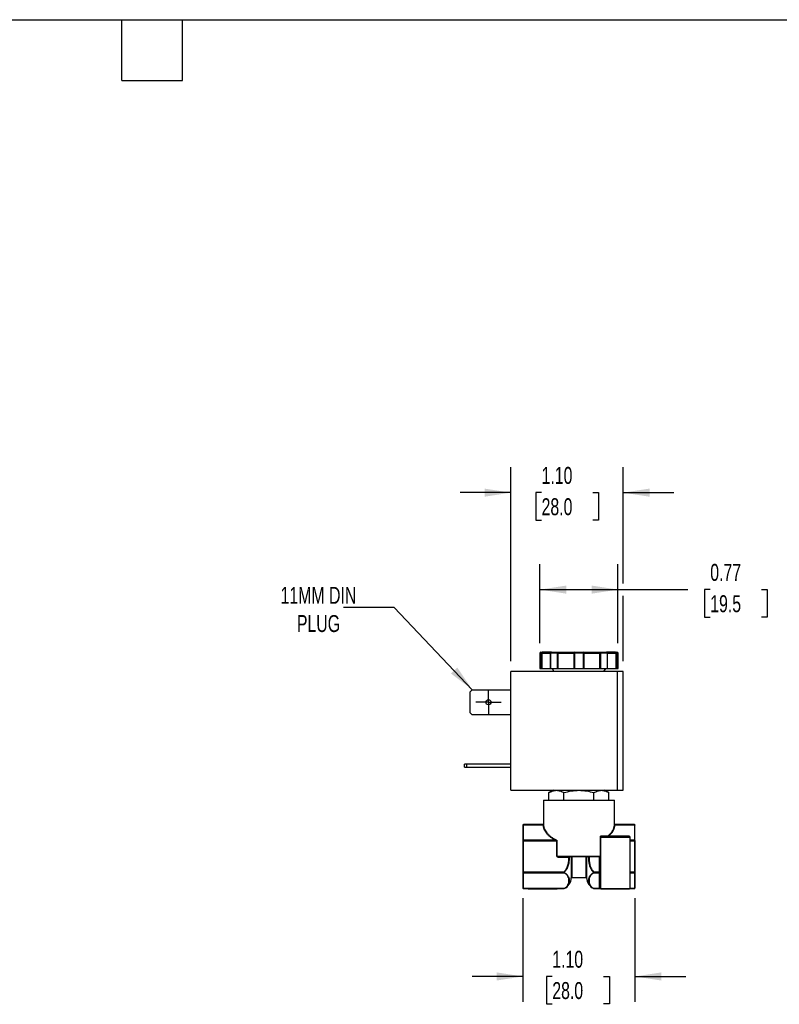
# Model space of a CAD drawing. Header units: inches. Extents: x 0.5 to 21.5, y 0.5 to 16.5.
# Tile 4 of 7: x 9.7 to 17.2, y 6.8 to 16.5. Entities that reach past the tile are written whole.
import ezdxf

# ---------------------------------------------------------------- set-up
doc = ezdxf.new("R2010")
doc.units = ezdxf.units.IN
doc.header["$LTSCALE"] = 2
doc.header["$MEASUREMENT"] = 0
doc.linetypes.add('SLD-Center', pattern=[0.75, 0.6, -0.05, 0.05, -0.05])
doc.linetypes.add('SLD-Solid', pattern=[0])
doc.layers.add('CENTER', color=40, linetype='SLD-Center')
doc.layers.add('DIMENSIONS', color=140, linetype='SLD-Solid', lineweight=25)
doc.layers.add('TEXT', color=140, linetype='SLD-Solid', lineweight=25)
doc.styles.add('SLDTEXTSTYLE0', font='TXT', dxfattribs={"width": 0.7})
doc.dimstyles.new('SLDDIMSTYLE0', dxfattribs={"dimtxt": 0.169922, "dimasz": 0.26, "dimexe": 0, "dimexo": 0.0625, "dimgap": 0.04248, "dimtad": 0, "dimtih": 1, "dimtoh": 1, "dimrnd": 1e-09, "dimdsep": 46, "dimtxsty": 'SLDTEXTSTYLE0', "dimsah": 1, "dimcen": 0.09, "dimadec": 0, "dimazin": 2, "dimtfac": 1, "dimtofl": 0, "dimtmove": 0, "dimatfit": 3, "dimfxl": 0, "dimfrac": 2, "dimtolj": 1, "dimtzin": 12, "dimarcsym": 0})
doc.dimstyles.new('SLDDIMSTYLE4', dxfattribs={"dimtxt": 0.169922, "dimasz": 0.26, "dimexe": 0, "dimexo": 0.0625, "dimgap": 0.04248, "dimtad": 0, "dimtih": 1, "dimtoh": 1, "dimrnd": 1e-09, "dimzin": 4, "dimdsep": 46, "dimtxsty": 'SLDTEXTSTYLE0', "dimsah": 1, "dimcen": 0.09, "dimadec": 0, "dimazin": 1, "dimtfac": 1, "dimtmove": 0, "dimatfit": 0, "dimfxl": 0, "dimfrac": 2, "dimtolj": 1, "dimtzin": 12, "dimarcsym": 0})
doc.dimstyles.new('SLDDIMSTYLE5', dxfattribs={"dimtxt": 0.18, "dimasz": 0.26, "dimexe": 0, "dimexo": 0.0625, "dimgap": 0, "dimtad": 0, "dimtih": 1, "dimtoh": 1, "dimdec": 0, "dimrnd": 1e-09, "dimzin": 0, "dimdsep": 46, "dimtxsty": 'Standard', "dimsah": 1, "dimcen": 0.09, "dimadec": 0, "dimazin": 0, "dimtfac": 0.26, "dimtdec": 0, "dimtofl": 0, "dimtmove": 0, "dimatfit": 3, "dimfxl": 0, "dimfrac": 2, "dimtolj": 1, "dimtzin": 0, "dimarcsym": 0})

# ---------------------------------------------------------------- blocks, each defined once
blk = doc.blocks.new('_D_5')
at = {"layer": 'DIMENSIONS'}
for p, q in [((14.6502, 7.854), (14.6502, 6.8351)), ((15.7522, 7.854), (15.7522, 6.8351)), ((14.6502, 7.0851), (14.1502, 7.0851)), ((14.9387, 7.0851), (14.8817, 7.0851)), ((14.8817, 7.0851), (14.8817, 6.815)), ((15.4437, 7.0851), (15.5007, 7.0851)), ((15.5007, 7.0851), (15.5007, 6.815)), ((15.7522, 7.0851), (16.2522, 7.0851)), ((14.8817, 6.815), (14.9387, 6.815)), ((15.5007, 6.815), (15.4437, 6.815))]:
    blk.add_line(p, q, dxfattribs=at)
for points in [[(14.6502, 7.0851), (14.3902, 7.1251), (14.3902, 7.0451)], [(15.7522, 7.0851), (16.0122, 7.0451), (16.0122, 7.1251)]]:
    blk.add_solid(points, dxfattribs=at)
at = {"layer": 'DIMENSIONS', "char_height": 0.16667, "attachment_point": 1, "style": 'SLDTEXTSTYLE0'}
for s, insert in [('1.10', (14.9387, 7.3379)), ('28.0', (14.9387, 7.0298))]:
    blk.add_mtext(s, dxfattribs=dict(at, insert=insert))
blk = doc.blocks.new('_D_6')
at = {"layer": 'DIMENSIONS'}
for p, q in [((14.8169, 10.3661), (14.8169, 11.1417)), ((15.5855, 10.3661), (15.5855, 11.1417)), ((14.8169, 10.8917), (15.5855, 10.8917)), ((15.5855, 10.8917), (16.2717, 10.8917)), ((16.4936, 10.8917), (16.4365, 10.8917)), ((16.4365, 10.8917), (16.4365, 10.6216)), ((16.9985, 10.8917), (17.0555, 10.8917)), ((17.0555, 10.8917), (17.0555, 10.6216)), ((16.4365, 10.6216), (16.4936, 10.6216)), ((17.0555, 10.6216), (16.9985, 10.6216))]:
    blk.add_line(p, q, dxfattribs=at)
for points in [[(14.8169, 10.8917), (15.0769, 10.8517), (15.0769, 10.9317)], [(15.5855, 10.8917), (15.3255, 10.9317), (15.3255, 10.8517)]]:
    blk.add_solid(points, dxfattribs=at)
at = {"layer": 'DIMENSIONS', "char_height": 0.16667, "attachment_point": 1, "style": 'SLDTEXTSTYLE0'}
for s, insert in [('0.77', (16.4936, 11.1445)), ('19.5', (16.4936, 10.8364))]:
    blk.add_mtext(s, dxfattribs=dict(at, insert=insert))
blk = doc.blocks.new('_D_7')
at = {"layer": 'DIMENSIONS'}
for p, q in [((14.5319, 10.1861), (14.5319, 12.0959)), ((15.6359, 10.9517), (15.6359, 12.0959)), ((14.5319, 11.8459), (14.0319, 11.8459)), ((14.8332, 11.8459), (14.7761, 11.8459)), ((14.7761, 11.8459), (14.7761, 11.5759)), ((15.3381, 11.8459), (15.3952, 11.8459)), ((15.3952, 11.8459), (15.3952, 11.5759)), ((15.6359, 11.8459), (16.1359, 11.8459)), ((14.7761, 11.5759), (14.8332, 11.5759)), ((15.3952, 11.5759), (15.3381, 11.5759)), ((15.6359, 10.1861), (15.6359, 10.8317))]:
    blk.add_line(p, q, dxfattribs=at)
for points in [[(14.5319, 11.8459), (14.2719, 11.8859), (14.2719, 11.8059)], [(15.6359, 11.8459), (15.8959, 11.8059), (15.8959, 11.8859)]]:
    blk.add_solid(points, dxfattribs=at)
at = {"layer": 'DIMENSIONS', "char_height": 0.16667, "attachment_point": 1, "style": 'SLDTEXTSTYLE0'}
for s, insert in [('1.10', (14.8332, 12.0988)), ('28.0', (14.8332, 11.7907))]:
    blk.add_mtext(s, dxfattribs=dict(at, insert=insert))
blk = doc.blocks.new('SW_CENTERMARKSYMBOL_1')
at = {"layer": 'CENTER', "color": 0}
for p, q in [((0, 0.1), (0, 0.125)), ((0, 0), (0, 0.1)), ((-0.1, 0), (-0.125, 0)), ((0, 0), (-0.1, 0)), ((0, 0), (0, -0.1)), ((0, 0), (0.1, 0)), ((0.1, 0), (0.125, 0)), ((0, -0.1), (0, -0.125))]:
    blk.add_line(p, q, dxfattribs=at)

msp = doc.modelspace()

# ---------------------------------------------------------------- linework, layer by layer
for p, q in [((14.8169, 10.2661), (14.8169, 10.1161)), ((14.8322, 10.2661), (14.8169, 10.2661)), ((14.8169, 10.2661), (14.8169, 10.1161)), ((14.8169, 10.2661), (14.8169, 10.2661)), ((14.838, 10.2661), (14.8322, 10.2661)), ((14.8322, 10.1161), (14.8322, 10.2661)), ((14.838, 10.1161), (14.838, 10.2661)), ((14.838, 10.2661), (14.9189, 10.2661)), ((14.9189, 10.2661), (14.9189, 10.1161)), ((14.9217, 10.2661), (14.9189, 10.2661)), ((14.9891, 10.2661), (14.9217, 10.2661)), ((14.9217, 10.2661), (14.9217, 10.1161)), ((14.9946, 10.2661), (14.9891, 10.2661)), ((14.9891, 10.1161), (14.9891, 10.2661)), ((14.9976, 10.2661), (14.9946, 10.2661)), ((14.9976, 10.2661), (15.1499, 10.2661)), ((14.9976, 10.1161), (14.9976, 10.2661)), ((15.1572, 10.2661), (15.1499, 10.2661)), ((15.1499, 10.2661), (15.1499, 10.1161)), ((15.2452, 10.2661), (15.1572, 10.2661)), ((15.1572, 10.2661), (15.1572, 10.1161)), ((15.2452, 10.1161), (15.2452, 10.2661)), ((15.2526, 10.2661), (15.2452, 10.2661)), ((15.2526, 10.1161), (15.2526, 10.2661)), ((15.2526, 10.2661), (15.4048, 10.2661)), ((15.4048, 10.2661), (15.4048, 10.1161)), ((15.4078, 10.2661), (15.4048, 10.2661)), ((15.4134, 10.2661), (15.4078, 10.2661)), ((15.4134, 10.2661), (15.4134, 10.1161)), ((15.4808, 10.2661), (15.4134, 10.2661)), ((15.4808, 10.1161), (15.4808, 10.2661)), ((15.4835, 10.2661), (15.4808, 10.2661)), ((15.4835, 10.1161), (15.4835, 10.2661)), ((15.4835, 10.2661), (15.5645, 10.2661)), ((15.5645, 10.2661), (15.5645, 10.1161)), ((15.5702, 10.2661), (15.5645, 10.2661)), ((15.5702, 10.2661), (15.5702, 10.1161)), ((15.5855, 10.2661), (15.5702, 10.2661)), ((15.5855, 10.1161), (15.5855, 10.2661)), ((15.5856, 10.2661), (15.5855, 10.2661)), ((15.5856, 10.1161), (15.5856, 10.2661)), ((14.5319, 8.9191), (14.5319, 10.0861)), ((15.5759, 10.0861), (14.5319, 10.0861)), ((14.8169, 10.1161), (14.8322, 10.1161)), ((14.8169, 10.1161), (14.8169, 10.1161)), ((14.8322, 10.1161), (14.838, 10.1161)), ((14.838, 10.1161), (14.9189, 10.1161)), ((14.9189, 10.1161), (14.9217, 10.1161)), ((14.9217, 10.1161), (14.9891, 10.1161)), ((14.9377, 10.1161), (14.955, 10.0861)), ((14.9891, 10.1161), (14.9976, 10.1161)), ((14.9976, 10.1161), (15.1499, 10.1161)), ((15.1499, 10.1161), (15.1572, 10.1161)), ((15.1572, 10.1161), (15.2452, 10.1161)), ((15.2452, 10.1161), (15.2526, 10.1161)), ((15.2526, 10.1161), (15.4048, 10.1161)), ((15.4048, 10.1161), (15.4134, 10.1161)), ((15.4134, 10.1161), (15.4808, 10.1161)), ((15.4474, 10.0861), (15.4647, 10.1161)), ((15.4808, 10.1161), (15.4835, 10.1161)), ((15.4835, 10.1161), (15.5645, 10.1161)), ((15.5645, 10.1161), (15.5702, 10.1161)), ((15.5702, 10.1161), (15.5855, 10.1161)), ((15.5759, 10.0861), (15.5759, 8.9191)), ((15.6359, 10.0861), (15.5759, 10.0861)), ((15.5855, 10.1161), (15.5856, 10.1161)), ((15.6359, 8.9191), (15.6359, 10.0861)), ((14.1299, 9.8858), (14.1511, 9.9071)), ((14.1299, 9.6803), (14.1299, 9.8858)), ((14.1511, 9.9071), (14.5319, 9.9071)), ((14.1511, 9.6591), (14.1299, 9.6803)), ((14.5319, 9.6591), (14.1511, 9.6591)), ((14.0739, 9.1441), (14.0739, 9.1751)), ((14.0951, 9.1751), (14.0739, 9.1751)), ((14.0739, 9.1441), (14.0951, 9.1441)), ((14.0951, 9.1751), (14.0951, 9.1441)), ((14.5319, 9.1751), (14.0951, 9.1751)), ((14.0951, 9.1441), (14.5319, 9.1441)), ((14.5319, 8.9191), (15.5759, 8.9191)), ((14.9493, 8.9191), (14.9057, 8.8939)), ((15.4967, 8.8939), (15.4532, 8.9191)), ((15.5759, 8.9191), (15.6359, 8.9191)), ((14.8512, 8.8206), (14.8512, 8.5838)), ((14.8512, 8.8206), (15.5512, 8.8206)), ((14.9057, 8.8206), (14.9057, 8.8939)), ((15.0535, 8.8206), (15.0535, 8.8939)), ((15.349, 8.8206), (15.349, 8.8939)), ((15.4967, 8.8206), (15.4967, 8.8939)), ((15.5512, 8.5838), (15.5512, 8.8206)), ((14.6502, 8.5752), (14.6502, 8.4217)), ((14.8474, 8.5798), (14.6542, 8.5798)), ((14.6542, 8.5798), (14.6542, 8.5787)), ((14.6542, 8.4251), (14.6542, 8.5787)), ((14.6542, 8.5787), (14.8473, 8.5787)), ((15.7482, 8.5798), (15.555, 8.5798)), ((15.5552, 8.5787), (15.7482, 8.5787)), ((15.7482, 8.5787), (15.7482, 8.5798)), ((15.7482, 8.5787), (15.7482, 8.4251)), ((15.7522, 8.5758), (15.7522, 8.5752)), ((15.7522, 8.4217), (15.7522, 8.5752)), ((15.4118, 8.2686), (15.4118, 8.4566)), ((15.4122, 8.4566), (15.4118, 8.4566)), ((15.4122, 8.4566), (15.7042, 8.4566)), ((15.4122, 8.4566), (15.4122, 7.9522)), ((15.6962, 8.4646), (15.4202, 8.4646)), ((15.7042, 7.9522), (15.7042, 8.4566)), ((14.6542, 8.4182), (14.6502, 8.4182)), ((14.6502, 8.4182), (14.6502, 8.1111)), ((14.6542, 8.4251), (14.6542, 8.4182)), ((14.9747, 8.4251), (14.6542, 8.4251)), ((14.6542, 8.1111), (14.6542, 8.4182)), ((14.6542, 8.4182), (14.9821, 8.4182)), ((14.9821, 8.2686), (14.9821, 8.4182)), ((14.9821, 8.4182), (14.9845, 8.4182)), ((14.9845, 8.4182), (14.9845, 8.2686)), ((15.7482, 8.4251), (15.7042, 8.4251)), ((15.7042, 8.4182), (15.7482, 8.4182)), ((15.7482, 8.4182), (15.7482, 8.4251)), ((15.7482, 8.4182), (15.7482, 8.1111)), ((15.7482, 8.4182), (15.7522, 8.4182)), ((15.7522, 8.4217), (15.7522, 8.4182)), ((15.7522, 8.4182), (15.7522, 8.1111)), ((14.9845, 8.2686), (14.9821, 8.2686)), ((14.9845, 8.2686), (15.4118, 8.2686)), ((14.9952, 8.2646), (15.4097, 8.2646)), ((14.9952, 8.2646), (14.9952, 8.2606)), ((14.9952, 8.2606), (15.1024, 8.2606)), ((15.1262, 8.0558), (15.1262, 8.2606)), ((15.1302, 8.2607), (15.1302, 8.2646)), ((15.2723, 8.2607), (15.1302, 8.2607)), ((15.1302, 8.2607), (15.1302, 8.0596)), ((15.2723, 8.2646), (15.2723, 8.2607)), ((15.2723, 8.0596), (15.2723, 8.2607)), ((15.2763, 8.2606), (15.2763, 8.0558)), ((15.2906, 8.2646), (15.2916, 8.2645)), ((15.2968, 8.2607), (15.3001, 8.2607)), ((15.4042, 8.1111), (15.4042, 8.2646)), ((14.6502, 8.1111), (14.6542, 8.1111)), ((14.6502, 8.1076), (14.6502, 7.954)), ((15.0548, 8.1111), (14.6542, 8.1111)), ((14.6542, 8.1111), (14.6542, 8.1041)), ((14.6542, 8.1041), (15.0548, 8.1041)), ((14.6542, 7.9505), (14.6542, 8.1041)), ((15.0548, 8.1111), (15.0565, 8.1093)), ((15.1302, 8.0596), (15.2723, 8.0596)), ((15.346, 8.1093), (15.3476, 8.1111)), ((15.4042, 8.1111), (15.3476, 8.1111)), ((15.3476, 8.1041), (15.4042, 8.1041)), ((15.4042, 8.1041), (15.4042, 8.1111)), ((15.4122, 8.1111), (15.4042, 8.1111)), ((15.4042, 7.9592), (15.4042, 8.1041)), ((15.7482, 8.1111), (15.7042, 8.1111)), ((15.7042, 8.1041), (15.7482, 8.1041)), ((15.7482, 8.1041), (15.7482, 8.1111)), ((15.7522, 8.1111), (15.7482, 8.1111)), ((15.7482, 8.1041), (15.7482, 7.9505)), ((15.7522, 8.1111), (15.7522, 8.1076)), ((15.7522, 8.1076), (15.7522, 7.954)), ((14.6982, 7.9505), (14.6542, 7.9505)), ((14.6542, 7.9495), (14.6542, 7.9505)), ((14.6542, 7.9495), (14.699, 7.9495)), ((14.7022, 7.9505), (14.6982, 7.9505)), ((14.6982, 7.9505), (14.6982, 7.9505)), ((14.9863, 7.9505), (14.7022, 7.9505)), ((14.7022, 7.9505), (14.7022, 7.9482)), ((14.7022, 7.9482), (14.9862, 7.9482)), ((14.9902, 7.9505), (14.9863, 7.9505)), ((14.9895, 7.9495), (15.0537, 7.9495)), ((15.0548, 7.9505), (14.9902, 7.9505)), ((14.9902, 7.9505), (14.9902, 7.9505)), ((15.4079, 7.9505), (15.3476, 7.9505)), ((15.3488, 7.9495), (15.4119, 7.9495)), ((15.4119, 7.9496), (15.4097, 7.9498)), ((15.4122, 7.9522), (15.7042, 7.9522)), ((15.7031, 7.9495), (15.7482, 7.9495)), ((15.7482, 7.9505), (15.7038, 7.9505)), ((15.7482, 7.9505), (15.7482, 7.9495)), ((15.7522, 7.954), (15.7522, 7.9535))]:
    msp.add_line(p, q)
at = {"flags": 128}
for points in [[(14.8418, 10.2761), (14.8411, 10.2759), (14.8403, 10.2753), (14.8397, 10.2744), (14.8391, 10.2731), (14.8386, 10.2716), (14.8383, 10.2699), (14.8381, 10.268), (14.838, 10.2661)], [(14.9891, 10.2661), (14.9892, 10.268), (14.9895, 10.2699), (14.99, 10.2716), (14.9907, 10.2731), (14.9915, 10.2744), (14.9925, 10.2753), (14.9935, 10.2759), (14.9946, 10.2761)], [(14.9946, 10.2761), (14.9952, 10.2759), (14.9958, 10.2753), (14.9963, 10.2744), (14.9968, 10.2731), (14.9971, 10.2716), (14.9974, 10.2699), (14.9976, 10.268), (14.9976, 10.2661)], [(15.4048, 10.2661), (15.4049, 10.268), (15.405, 10.2699), (15.4053, 10.2716), (15.4057, 10.2731), (15.4062, 10.2744), (15.4067, 10.2753), (15.4073, 10.2759), (15.4078, 10.2761)], [(15.4078, 10.2761), (15.4089, 10.2759), (15.41, 10.2753), (15.4109, 10.2744), (15.4117, 10.2731), (15.4124, 10.2716), (15.4129, 10.2699), (15.4133, 10.268), (15.4134, 10.2661)], [(15.5645, 10.2661), (15.5644, 10.268), (15.5642, 10.2699), (15.5638, 10.2716), (15.5633, 10.2731), (15.5628, 10.2744), (15.5621, 10.2753), (15.5614, 10.2759), (15.5607, 10.2761)], [(15.1024, 8.2646), (15.1024, 8.2646), (15.1024, 8.2643), (15.1024, 8.264), (15.1024, 8.2635), (15.1024, 8.2629), (15.1024, 8.2622), (15.1024, 8.2614), (15.1024, 8.2606)], [(15.4141, 7.9489), (15.4136, 7.9492), (15.4131, 7.9494)]]:
    msp.add_lwpolyline(points, dxfattribs=at)
msp.add_circle((14.3099, 9.7831), 0.025)
for centre, radius, start, end in [((14.8269, 10.2661), 0.01, 90, 180), ((14.8269, 10.2661), 0.00999, 90.05155, 180.05146), ((14.842, 10.2663), 0.0098, 91.23976, 181.1883), ((14.9289, 10.2661), 0.01, 90, 180), ((14.9305, 10.2672), 0.00897, 100.4561, 187.57274), ((15.1592, 10.2668), 0.00932, 95.19931, 184.39266), ((15.1799, 10.2685), 0.0229, 160.75779, 186.19702), ((15.2225, 10.2685), 0.0229, 353.80298, 19.24221), ((15.2433, 10.2668), 0.00932, 355.60734, 84.80069), ((15.4735, 10.2661), 0.01, 0, 90), ((15.4719, 10.2672), 0.00897, 352.42726, 79.5439), ((15.5605, 10.2663), 0.0098, 358.8117, 88.76024), ((15.5756, 10.2661), 0.01, 0, 90), ((15.5755, 10.2661), 0.00999, 359.94854, 89.94845), ((14.6542, 8.5758), 0.004, 90, 180), ((14.654, 8.575), 0.00376, 86.18874, 175.59805), ((14.8475, 8.5825), 0.0038, 266.75882, 355.03612), ((15.555, 8.5825), 0.0038, 184.96388, 273.24118), ((15.7482, 8.5758), 0.004, 0, 90), ((15.7485, 8.575), 0.00376, 4.40195, 93.81126), ((15.4202, 8.4566), 0.008, 90, 180), ((15.6962, 8.4566), 0.008, 0, 90), ((14.654, 8.4214), 0.00376, 86.18874, 175.59805), ((14.9717, 8.43), 0.00572, 301.41812, 345.65109), ((15.7485, 8.4214), 0.00376, 4.40195, 93.81126), ((15.1094, 8.2609), 0.0037, 95.76506, 184.4199), ((15.1292, 8.2044), 0.0563, 89.02625, 93.09725), ((15.2732, 8.2044), 0.0563, 86.90275, 90.97375), ((14.654, 8.1079), 0.00376, 184.40195, 273.81126), ((15.0524, 8.1083), 0.00484, 300.05864, 328.05882), ((15.0058, 8.0596), 0.1204, 294.39296, 358.15808), ((15.1302, 8.0556), 0.004, 90, 178.15808), ((15.2723, 8.0556), 0.004, 1.84192, 90), ((15.3967, 8.0596), 0.1204, 181.84192, 245.81298), ((15.3501, 8.1083), 0.00484, 211.94118, 239.94136), ((15.4047, 8.0966), 0.00752, 4.40195, 93.81126), ((15.7485, 8.1079), 0.00376, 266.18874, 355.59805), ((14.654, 7.9543), 0.00376, 184.40195, 273.81126), ((14.6542, 7.9535), 0.004, 180, 270), ((14.7022, 7.9522), 0.004, 227.14091, 270), ((14.9862, 7.9522), 0.004, 270, 312.85909), ((15.0558, 7.9522), 0.0019, 238.04674, 290.83591), ((15.3466, 7.9522), 0.0019, 249.16409, 301.95326), ((15.4047, 7.9517), 0.00752, 4.40195, 93.81126), ((15.4096, 7.945), 0.00579, 48.54697, 107.46967), ((15.4106, 7.9433), 0.00658, 67.7631, 97.57499), ((15.4162, 7.9522), 0.004, 180, 270), ((15.7002, 7.9522), 0.004, 270, 0), ((15.7485, 7.9543), 0.00376, 266.18874, 355.59805), ((15.7482, 7.9535), 0.004, 270, 0)]:
    msp.add_arc(centre, radius, start, end)
for points in [[(14.8269, 10.2761), (14.8286, 10.2761), (14.8336, 10.2761), (14.8418, 10.2761)], [(14.9289, 10.2761), (14.9486, 10.2761), (14.9707, 10.2761), (14.9946, 10.2761)], [(15.1584, 10.2761), (15.1726, 10.2761), (15.1869, 10.2761), (15.2012, 10.2761)], [(15.2012, 10.2761), (15.2156, 10.2761), (15.2299, 10.2761), (15.2441, 10.2761)], [(15.4078, 10.2761), (15.4318, 10.2761), (15.4538, 10.2761), (15.4735, 10.2761)], [(15.5607, 10.2761), (15.5688, 10.2761), (15.5738, 10.2761), (15.5756, 10.2761)], [(15.4202, 8.4646), (15.4185, 8.4646), (15.4168, 8.4646), (15.4149, 8.4646)], [(14.6502, 8.4217), (14.6502, 8.421), (14.6502, 8.4196), (14.6502, 8.4182)], [(15.1057, 8.2607), (15.105, 8.2606), (15.1036, 8.2606), (15.1024, 8.2606)], [(15.3001, 8.2607), (15.3001, 8.2621), (15.2996, 8.2635), (15.2988, 8.2646)], [(14.6502, 8.1111), (14.6502, 8.1097), (14.6502, 8.1083), (14.6502, 8.1076)], [(14.6502, 7.954), (14.6502, 7.9537), (14.6502, 7.9535), (14.6502, 7.9535)], [(14.7022, 7.9505), (14.7012, 7.949), (14.7002, 7.9486), (14.6995, 7.9493)], [(14.9863, 7.9505), (14.9863, 7.949), (14.9863, 7.9482), (14.9862, 7.9482)], [(15.0537, 7.9495), (15.0539, 7.9495), (15.0545, 7.9495), (15.055, 7.9497), (15.0553, 7.9498)], [(15.3472, 7.9498), (15.3474, 7.9497), (15.3479, 7.9495), (15.3485, 7.9495), (15.3488, 7.9495)], [(15.4079, 7.9505), (15.4058, 7.9525), (15.4042, 7.9557), (15.4042, 7.9592)], [(15.4097, 7.9498), (15.4091, 7.95), (15.4085, 7.9502), (15.4079, 7.9505)]]:
    msp.add_open_spline(points, degree=3)
for points, knots in [([(14.93, 10.2761), (14.93, 10.2761), (14.9306, 10.2761), (14.9281, 10.2761), (14.9221, 10.2761), (14.9117, 10.2761), (14.8979, 10.2761), (14.8812, 10.2761), (14.8625, 10.2761), (14.8487, 10.2761), (14.8418, 10.2761)], [0, 0, 0, 0, 0.021715, 0.157032, 0.300162, 0.44317, 0.5863, 0.729307, 0.864684, 1, 1, 1, 1]), ([(14.9946, 10.2761), (15.0246, 10.2761), (15.057, 10.2761), (15.1163, 10.2761), (15.1415, 10.2761), (15.1584, 10.2761)], [0, 0, 0, 0, 0.5, 0.5, 1, 1, 1, 1]), ([(15.2441, 10.2761), (15.261, 10.2761), (15.2862, 10.2761), (15.3454, 10.2761), (15.3778, 10.2761), (15.4078, 10.2761)], [0, 0, 0, 0, 0.5, 0.5, 1, 1, 1, 1]), ([(15.5607, 10.2761), (15.5538, 10.2761), (15.54, 10.2761), (15.5212, 10.2761), (15.5046, 10.2761), (15.4907, 10.2761), (15.4806, 10.2761), (15.4752, 10.2761), (15.4743, 10.2761), (15.4741, 10.2761)], [0, 0, 0, 0, 0.154578, 0.3090865, 0.4725174, 0.6358071, 0.799238, 0.9625277, 1, 1, 1, 1]), ([(14.9057, 8.8939), (14.9178, 8.9009), (14.9299, 8.9066), (14.9545, 8.9146), (14.9669, 8.9168), (14.9857, 8.9168), (14.9921, 8.9163), (15.0045, 8.9142), (15.0107, 8.9126), (15.0292, 8.9067), (15.0414, 8.9009), (15.0535, 8.8939)], [0, 0, 0, 0, 0.25, 0.25, 0.5, 0.5, 0.625, 0.625, 0.75, 0.75, 1, 1, 1, 1]), ([(15.0535, 8.8939), (15.1018, 8.9079), (15.1508, 8.9168), (15.2517, 8.9168), (15.3007, 8.9079), (15.349, 8.8939)], [0, 0, 0, 0, 0.5, 0.5, 1, 1, 1, 1]), ([(15.349, 8.8939), (15.361, 8.9009), (15.3732, 8.9066), (15.3977, 8.9146), (15.4101, 8.9168), (15.429, 8.9168), (15.4353, 8.9163), (15.4478, 8.9142), (15.454, 8.9126), (15.4725, 8.9067), (15.4846, 8.9009), (15.4967, 8.8939)], [0, 0, 0, 0, 0.25, 0.25, 0.5, 0.5, 0.625, 0.625, 0.75, 0.75, 1, 1, 1, 1]), ([(14.8512, 8.5838), (14.8512, 8.5833), (14.8511, 8.5825), (14.8506, 8.5816), (14.8501, 8.5809), (14.8494, 8.5804), (14.8485, 8.5799), (14.8477, 8.5798), (14.8472, 8.5798)], [0, 0, 0, 0, 0.239112, 0.367954, 0.499615, 0.63134, 0.760359, 1, 1, 1, 1]), ([(14.8473, 8.5787), (14.8473, 8.579), (14.8472, 8.5796), (14.8472, 8.5797), (14.8472, 8.5798)], [0, 0, 0, 0, 0.50003, 1, 1, 1, 1]), ([(14.8473, 8.5787), (14.8474, 8.5766), (14.8476, 8.5725), (14.8482, 8.5663), (14.8492, 8.5602), (14.8505, 8.554), (14.8522, 8.5479), (14.8541, 8.5418), (14.8584, 8.5305), (14.8665, 8.5144), (14.8812, 8.4938), (14.8997, 8.4743), (14.918, 8.4592), (14.9342, 8.4478), (14.9469, 8.4398), (14.9603, 8.4322), (14.9699, 8.4275), (14.9747, 8.4251)], [0, 0, 0, 0, 0.03641, 0.072729, 0.108981, 0.145191, 0.181386, 0.21759, 0.253828, 0.382646, 0.510462, 0.636753, 0.761521, 0.821875, 0.881631, 0.940951, 1, 1, 1, 1]), ([(14.8512, 8.5838), (14.8512, 8.5837), (14.8512, 8.5837), (14.8512, 8.5831), (14.8513, 8.5825), (14.8513, 8.5822)], [0, 0, 0, 0, 0.337902, 0.667688, 1, 1, 1, 1]), ([(14.8513, 8.5822), (14.8514, 8.5799), (14.8516, 8.5755), (14.8523, 8.5691), (14.8533, 8.5632), (14.8545, 8.5576), (14.8558, 8.5524), (14.8573, 8.5477), (14.8588, 8.5433), (14.8627, 8.5329), (14.8705, 8.5175), (14.8853, 8.4968), (14.9033, 8.4776), (14.9216, 8.4624), (14.9375, 8.4511), (14.9502, 8.4431), (14.9634, 8.4355), (14.9726, 8.4309), (14.9772, 8.4286)], [0, 0, 0, 0, 0.0397758, 0.0772568, 0.1124429, 0.1453341, 0.1759305, 0.2042321, 0.230239, 0.2539512, 0.3894763, 0.5106539, 0.640657, 0.7616804, 0.8235833, 0.8839245, 0.9427231, 1, 1, 1, 1]), ([(15.4833, 8.4646), (15.4854, 8.4664), (15.4897, 8.4699), (15.4959, 8.4753), (15.502, 8.481), (15.5078, 8.487), (15.5134, 8.4932), (15.5188, 8.4996), (15.5238, 8.5063), (15.5286, 8.5132), (15.5344, 8.5227), (15.5408, 8.5352), (15.5456, 8.5483), (15.5486, 8.5601), (15.5505, 8.5705), (15.5509, 8.5781), (15.5512, 8.5822)], [0, 0, 0, 0, 0.049267, 0.099935, 0.152005, 0.205483, 0.26037, 0.31667, 0.374386, 0.433519, 0.494072, 0.614101, 0.747702, 0.81644, 0.900539, 1, 1, 1, 1]), ([(15.4908, 8.4646), (15.4931, 8.4665), (15.4975, 8.4702), (15.5038, 8.476), (15.5097, 8.4818), (15.5153, 8.4877), (15.5205, 8.4938), (15.5254, 8.4999), (15.5299, 8.5061), (15.5341, 8.5125), (15.5389, 8.5206), (15.544, 8.5306), (15.5487, 8.5424), (15.5522, 8.5544), (15.5545, 8.5665), (15.5549, 8.5746), (15.5552, 8.5787)], [0, 0, 0, 0, 0.054402, 0.10882, 0.163308, 0.217915, 0.272694, 0.327695, 0.382967, 0.438561, 0.494523, 0.595372, 0.696068, 0.796887, 0.898107, 1, 1, 1, 1]), ([(15.5552, 8.5798), (15.5547, 8.5798), (15.5539, 8.5799), (15.553, 8.5804), (15.5524, 8.5809), (15.5519, 8.5816), (15.5514, 8.5825), (15.5513, 8.5833), (15.5512, 8.5838)], [0, 0, 0, 0, 0.239641, 0.36866, 0.500385, 0.632046, 0.760888, 1, 1, 1, 1]), ([(15.5512, 8.5822), (15.5512, 8.5825), (15.5512, 8.5831), (15.5512, 8.5837), (15.5512, 8.5837), (15.5512, 8.5838)], [0, 0, 0, 0, 0.332264, 0.662051, 1, 1, 1, 1]), ([(15.5552, 8.5798), (15.5552, 8.5797), (15.5552, 8.5796), (15.5552, 8.579), (15.5552, 8.5787)], [0, 0, 0, 0, 0.49997, 1, 1, 1, 1]), ([(15.4118, 8.4566), (15.4118, 8.4582), (15.4122, 8.4597), (15.4133, 8.4623), (15.4141, 8.4635), (15.4149, 8.4646)], [0, 0, 0, 0, 0.5, 0.5, 1, 1, 1, 1]), ([(14.9821, 8.4182), (14.982, 8.4185), (14.982, 8.4192), (14.9816, 8.4202), (14.9811, 8.4211), (14.9803, 8.422), (14.979, 8.4231), (14.9772, 8.4242), (14.9756, 8.4248), (14.9747, 8.4251)], [0, 0, 0, 0, 0.082561, 0.170827, 0.268291, 0.377566, 0.500516, 0.722898, 1, 1, 1, 1]), ([(14.9772, 8.4286), (14.9778, 8.4283), (14.9791, 8.4276), (14.9807, 8.4263), (14.9824, 8.4245), (14.9841, 8.4219), (14.9844, 8.4194), (14.9845, 8.4182)], [0, 0, 0, 0, 0.17759, 0.343297, 0.500269, 0.762158, 1, 1, 1, 1]), ([(14.9821, 8.2686), (14.9821, 8.2682), (14.9822, 8.2673), (14.9828, 8.266), (14.9837, 8.2646), (14.9851, 8.2634), (14.9875, 8.262), (14.991, 8.2608), (14.9938, 8.2607), (14.9952, 8.2606)], [0, 0, 0, 0, 0.079412, 0.161502, 0.251036, 0.366977, 0.501352, 0.738693, 1, 1, 1, 1]), ([(14.9845, 8.2686), (14.9846, 8.2684), (14.9847, 8.2679), (14.9852, 8.2672), (14.986, 8.2665), (14.9872, 8.2659), (14.989, 8.2653), (14.9917, 8.2648), (14.9939, 8.2647), (14.9952, 8.2646)], [0, 0, 0, 0, 0.056443, 0.124096, 0.209001, 0.314221, 0.441296, 0.671861, 1, 1, 1, 1]), ([(15.0548, 8.1111), (15.0648, 8.1204), (15.0723, 8.1314), (15.0847, 8.1555), (15.0892, 8.1682), (15.096, 8.194), (15.0984, 8.2074), (15.1015, 8.234), (15.1022, 8.2473), (15.1024, 8.2606)], [0, 0, 0, 0, 0.25, 0.25, 0.5, 0.5, 0.75, 0.75, 1, 1, 1, 1]), ([(15.1057, 8.2607), (15.1056, 8.2573), (15.1055, 8.2505), (15.105, 8.2404), (15.1042, 8.2304), (15.1028, 8.2169), (15.1003, 8.2001), (15.0958, 8.1801), (15.0896, 8.1606), (15.0827, 8.1449), (15.076, 8.1331), (15.0703, 8.1246), (15.0639, 8.1165), (15.0589, 8.1117), (15.0565, 8.1093)], [0, 0, 0, 0, 0.062256, 0.124103, 0.185757, 0.247427, 0.373307, 0.496949, 0.624171, 0.74756, 0.811391, 0.873376, 0.937088, 1, 1, 1, 1]), ([(15.1262, 8.2606), (15.1261, 8.2606), (15.1258, 8.2606), (15.125, 8.2606), (15.1237, 8.2606), (15.122, 8.2606), (15.1198, 8.2606), (15.1171, 8.2607), (15.1138, 8.2607), (15.1101, 8.2607), (15.1072, 8.2607), (15.1057, 8.2607)], [0, 0, 0, 0, 0.101564, 0.205515, 0.311853, 0.420578, 0.53169, 0.645187, 0.761072, 0.879343, 1, 1, 1, 1]), ([(15.1302, 8.2646), (15.1297, 8.2646), (15.1289, 8.2645), (15.1278, 8.2639), (15.127, 8.2632), (15.1265, 8.2623), (15.1262, 8.2615), (15.1262, 8.2609), (15.1262, 8.2606)], [0, 0, 0, 0, 0.204401, 0.393736, 0.567978, 0.727109, 0.871118, 1, 1, 1, 1]), ([(15.2763, 8.2606), (15.2763, 8.261), (15.2762, 8.262), (15.2754, 8.2632), (15.2741, 8.2644), (15.2729, 8.2645), (15.2723, 8.2646)], [0, 0, 0, 0, 0.199308, 0.432502, 0.699459, 1, 1, 1, 1]), ([(15.2968, 8.2607), (15.2955, 8.2607), (15.2931, 8.2607), (15.2899, 8.2607), (15.2871, 8.2607), (15.2846, 8.2607), (15.2825, 8.2606), (15.2807, 8.2606), (15.2792, 8.2606), (15.278, 8.2606), (15.2771, 8.2606), (15.2765, 8.2606), (15.2764, 8.2606), (15.2763, 8.2606)], [0, 0, 0, 0, 0.0989029, 0.1962071, 0.2919126, 0.3860194, 0.4785274, 0.5694366, 0.6587471, 0.7464587, 0.8325714, 0.9170852, 1, 1, 1, 1]), ([(15.2916, 8.2645), (15.292, 8.2645), (15.2931, 8.2644), (15.2944, 8.2638), (15.2955, 8.263), (15.2962, 8.2623), (15.2966, 8.2615), (15.2967, 8.2609), (15.2968, 8.2607)], [0, 0, 0, 0, 0.163226, 0.47264, 0.618471, 0.754426, 0.880157, 1, 1, 1, 1]), ([(15.346, 8.1093), (15.3446, 8.1106), (15.3418, 8.1132), (15.3379, 8.1175), (15.3342, 8.122), (15.3307, 8.1267), (15.3274, 8.1317), (15.3243, 8.1369), (15.3191, 8.1464), (15.3128, 8.1608), (15.3046, 8.1867), (15.2998, 8.2135), (15.2973, 8.2404), (15.2969, 8.2539), (15.2968, 8.2607)], [0, 0, 0, 0, 0.034979, 0.070269, 0.10593, 0.142021, 0.178592, 0.215692, 0.253361, 0.376701, 0.503937, 0.752004, 0.875586, 1, 1, 1, 1]), ([(15.3001, 8.2607), (15.3002, 8.2472), (15.301, 8.2339), (15.3041, 8.2074), (15.3064, 8.1942), (15.3133, 8.1683), (15.3178, 8.1555), (15.33, 8.1316), (15.3378, 8.1203), (15.3476, 8.1111)], [0, 0, 0, 0, 0.25, 0.25, 0.5, 0.5, 0.75, 0.75, 1, 1, 1, 1]), ([(15.4097, 8.2646), (15.41, 8.2646), (15.4103, 8.2647), (15.4105, 8.2648), (15.4107, 8.2649), (15.411, 8.2651), (15.4111, 8.2654), (15.4113, 8.2656), (15.4114, 8.2659), (15.4115, 8.2662), (15.4117, 8.2666), (15.4117, 8.267), (15.4118, 8.2674), (15.4118, 8.2678), (15.4118, 8.2682), (15.4118, 8.2686)], [0, 0, 0, 0, 0.0000311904, 0.0000311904, 0.0000311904, 0.0000623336, 0.0000623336, 0.0000623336, 0.0000942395, 0.0000942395, 0.0000942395, 0.0001284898, 0.0001284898, 0.0001284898, 0.0001595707, 0.0001595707, 0.0001595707, 0.0001595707]), ([(15.0548, 8.1041), (15.0546, 8.1044), (15.0541, 8.1049), (15.0537, 8.1059), (15.0536, 8.1072), (15.0539, 8.109), (15.0545, 8.1104), (15.0548, 8.1111)], [0, 0, 0, 0, 0.179231, 0.344715, 0.500947, 0.737468, 1, 1, 1, 1]), ([(15.0548, 7.9505), (15.065, 7.9553), (15.0727, 7.961), (15.0852, 7.9734), (15.0897, 7.9799), (15.0965, 7.9932), (15.0988, 8), (15.1017, 8.0137), (15.1024, 8.0205), (15.1024, 8.0341), (15.1017, 8.0409), (15.0988, 8.0545), (15.0965, 8.0614), (15.0897, 8.0747), (15.0852, 8.0813), (15.0727, 8.0937), (15.065, 8.0994), (15.0548, 8.1041)], [0, 0, 0, 0, 0.125, 0.125, 0.25, 0.25, 0.375, 0.375, 0.5, 0.5, 0.625, 0.625, 0.75, 0.75, 0.875, 0.875, 1, 1, 1, 1]), ([(15.0565, 8.1093), (15.0562, 8.109), (15.0556, 8.1084), (15.0551, 8.1072), (15.0556, 8.1062), (15.0562, 8.1059), (15.0565, 8.1058)], [0, 0, 0, 0, 0.253213, 0.499323, 0.745698, 1, 1, 1, 1]), ([(15.0565, 8.1058), (15.0579, 8.1051), (15.0607, 8.1038), (15.0647, 8.1016), (15.0685, 8.0993), (15.072, 8.097), (15.0754, 8.0944), (15.0786, 8.0918), (15.0838, 8.087), (15.0902, 8.0797), (15.0964, 8.0698), (15.1008, 8.0597), (15.1047, 8.0461), (15.1064, 8.0289), (15.1047, 8.0115), (15.1008, 7.9977), (15.0963, 7.9873), (15.0902, 7.9772), (15.0832, 7.969), (15.0763, 7.9627), (15.0703, 7.9582), (15.0638, 7.9541), (15.0589, 7.9516), (15.0565, 7.9504)], [0, 0, 0, 0, 0.017452, 0.03506, 0.052858, 0.070874, 0.089135, 0.107665, 0.126487, 0.188273, 0.252032, 0.313857, 0.376804, 0.500059, 0.623655, 0.68661, 0.748451, 0.81207, 0.873732, 0.90642, 0.938269, 0.96941, 1, 1, 1, 1]), ([(15.346, 7.9504), (15.3445, 7.9511), (15.3417, 7.9524), (15.3378, 7.9547), (15.334, 7.957), (15.3304, 7.9595), (15.3271, 7.9621), (15.3239, 7.9648), (15.3186, 7.9697), (15.3122, 7.9772), (15.3061, 7.9874), (15.3017, 7.9978), (15.2978, 8.0116), (15.296, 8.0289), (15.2978, 8.0461), (15.3017, 8.0598), (15.3061, 8.0699), (15.3123, 8.0798), (15.3193, 8.0878), (15.3262, 8.0938), (15.3321, 8.0982), (15.3386, 8.1022), (15.3435, 8.1046), (15.346, 8.1058)], [0, 0, 0, 0, 0.017452, 0.03506, 0.052858, 0.070874, 0.089135, 0.107665, 0.126487, 0.188273, 0.252032, 0.313857, 0.376804, 0.500059, 0.623655, 0.68661, 0.748451, 0.81207, 0.873732, 0.90642, 0.938269, 0.96941, 1, 1, 1, 1]), ([(15.3476, 8.1041), (15.3375, 8.0993), (15.3297, 8.0937), (15.3173, 8.0813), (15.3128, 8.0748), (15.306, 8.0615), (15.3037, 8.0546), (15.3007, 8.041), (15.3001, 8.0342), (15.3001, 8.0205), (15.3007, 8.0137), (15.3037, 8.0001), (15.3059, 7.9933), (15.3127, 7.9799), (15.3172, 7.9734), (15.3297, 7.961), (15.3375, 7.9553), (15.3476, 7.9505)], [0, 0, 0, 0, 0.125, 0.125, 0.25, 0.25, 0.375, 0.375, 0.5, 0.5, 0.625, 0.625, 0.75, 0.75, 0.875, 0.875, 1, 1, 1, 1]), ([(15.346, 8.1058), (15.3463, 8.1059), (15.3468, 8.1062), (15.3473, 8.1072), (15.3468, 8.1084), (15.3463, 8.109), (15.346, 8.1093)], [0, 0, 0, 0, 0.253213, 0.499323, 0.745698, 1, 1, 1, 1]), ([(15.3476, 8.1111), (15.3479, 8.1106), (15.3483, 8.1097), (15.3487, 8.1083), (15.3489, 8.1068), (15.3486, 8.1053), (15.348, 8.1045), (15.3476, 8.1041)], [0, 0, 0, 0, 0.179231, 0.344715, 0.500947, 0.737468, 1, 1, 1, 1]), ([(14.699, 7.9496), (14.6991, 7.9495), (14.6993, 7.9495), (14.6997, 7.9495), (14.7006, 7.9497), (14.7016, 7.9502), (14.7022, 7.9505)], [0, 0, 0, 0, 0.136934, 0.16333, 0.382488, 1, 1, 1, 1]), ([(14.9889, 7.9493), (14.9888, 7.9492), (14.9884, 7.9489), (14.9878, 7.949), (14.9872, 7.9493), (14.9868, 7.9499), (14.9865, 7.9503), (14.9863, 7.9505), (14.9863, 7.9505), (14.9863, 7.9505)], [0, 0, 0, 0, 0.241355, 0.457243, 0.645083, 0.894095, 0.970073, 0.990707, 1, 1, 1, 1]), ([(14.9863, 7.9505), (14.9873, 7.9499), (14.9884, 7.9493), (14.9893, 7.9495), (14.9895, 7.9496)], [0, 0, 0, 0, 0.873085, 1, 1, 1, 1]), ([(15.0537, 7.9495), (15.0537, 7.9495), (15.0537, 7.9495), (15.0539, 7.9497), (15.0545, 7.9502), (15.0548, 7.9505)], [0, 0, 0, 0, 0.000469, 0.474187, 1, 1, 1, 1]), ([(15.0565, 7.9504), (15.0562, 7.9502), (15.0558, 7.95), (15.0554, 7.9499), (15.0553, 7.9498), (15.0553, 7.9498)], [0, 0, 0, 0, 0.503956, 0.765755, 1, 1, 1, 1]), ([(15.3471, 7.9499), (15.3471, 7.9499), (15.347, 7.9499), (15.3467, 7.95), (15.3462, 7.9503), (15.346, 7.9504)], [0, 0, 0, 0, 0.051703, 0.375377, 1, 1, 1, 1]), ([(15.3476, 7.9505), (15.348, 7.9502), (15.3486, 7.9496), (15.3487, 7.9495), (15.3488, 7.9495)], [0, 0, 0, 0, 0.526028, 1, 1, 1, 1]), ([(15.4119, 7.9495), (15.412, 7.9495), (15.4122, 7.9495), (15.4128, 7.9494), (15.4131, 7.9494)], [0, 0, 0, 0, 0.4384401, 1, 1, 1, 1]), ([(15.4162, 7.9482), (15.4163, 7.9482), (15.4163, 7.9482), (15.417, 7.9482), (15.418, 7.9482), (15.4194, 7.9482), (15.4213, 7.9482), (15.4235, 7.9482), (15.4269, 7.9482), (15.432, 7.9482), (15.4393, 7.9482), (15.4479, 7.9482), (15.4577, 7.9482), (15.4684, 7.9482), (15.484, 7.9482), (15.501, 7.9482), (15.5186, 7.9482), (15.5316, 7.9482), (15.5431, 7.9482), (15.552, 7.9482), (15.5565, 7.9482), (15.5582, 7.9482)], [0, 0, 0, 0, 0.034293, 0.068586, 0.102879, 0.137172, 0.171465, 0.205758, 0.240051, 0.305081, 0.370022, 0.435211, 0.500104, 0.565424, 0.63008, 0.759981, 0.820064, 0.879954, 0.939693, 0.977086, 1, 1, 1, 1]), ([(15.5582, 7.9482), (15.5608, 7.9482), (15.5659, 7.9482), (15.5735, 7.9482), (15.5811, 7.9482), (15.5886, 7.9482), (15.596, 7.9482), (15.6033, 7.9482), (15.6127, 7.9482), (15.6238, 7.9482), (15.6363, 7.9482), (15.6481, 7.9482), (15.6588, 7.9482), (15.6686, 7.9482), (15.68, 7.9482), (15.6888, 7.9482), (15.6948, 7.9482), (15.698, 7.9482), (15.6996, 7.9482), (15.7002, 7.9482), (15.7002, 7.9482), (15.7002, 7.9482)], [0, 0, 0, 0, 0.034293, 0.068586, 0.102879, 0.137172, 0.171465, 0.205758, 0.240051, 0.305081, 0.370022, 0.435211, 0.500104, 0.565424, 0.63008, 0.759981, 0.820064, 0.879954, 0.939693, 0.977086, 1, 1, 1, 1])]:
    msp.add_open_spline(points, degree=3, knots=knots)
at = {"layer": 'TEXT'}
for p, q in [((0.5, 16.5), (21.5, 16.5)), ((10.7, 15.9), (10.7, 16.5)), ((11.3, 15.9), (11.3, 16.5)), ((10.7, 15.9), (11.3, 15.9))]:
    msp.add_line(p, q, dxfattribs=at)

# ---------------------------------------------------------------- block references
at = {"layer": 'CENTER'}
msp.add_blockref('SW_CENTERMARKSYMBOL_1', (14.3099, 9.7831), dxfattribs=at)

# ---------------------------------------------------------------- texts
at = {"layer": 'TEXT', "insert": (12.6369, 10.9189), "char_height": 0.166667, "attachment_point": 2, "style": 'SLDTEXTSTYLE0'}
msp.add_mtext('11MM DIN^JPLUG', dxfattribs=at)

# ---------------------------------------------------------------- dimensions: what is measured, and where the dimension line sits
at = {"layer": 'DIMENSIONS'}
for base, p1, p2, dimstyle, picture, middle in [((14.5319, 11.8459), (15.6359, 10.0861), (14.5319, 10.0861), 'SLDDIMSTYLE4', '_D_7', (15.0857, 11.8459)), ((15.5855, 10.8917), (14.8169, 10.2661), (15.5855, 10.2661), 'SLDDIMSTYLE0', '_D_6', (16.746, 10.8917)), ((14.6502, 7.0851), (15.7522, 7.954), (14.6502, 7.954), 'SLDDIMSTYLE4', '_D_5', (15.1912, 7.0851))]:
    dim = msp.add_linear_dim(base=base, p1=p1, p2=p2, dimstyle=dimstyle, dxfattribs=at)
    dim.commit()
    dim.dimension.update_dxf_attribs({"geometry": picture, "text_midpoint": middle, "dimtype": 160})

# ---------------------------------------------------------------- leaders
at = {"layer": 'TEXT'}
msp.add_leader([(14.1511, 9.9071), (13.3827, 10.7174), (12.8827, 10.7174)], dimstyle='SLDDIMSTYLE5', dxfattribs=at)

doc.saveas('drawing.dxf')
